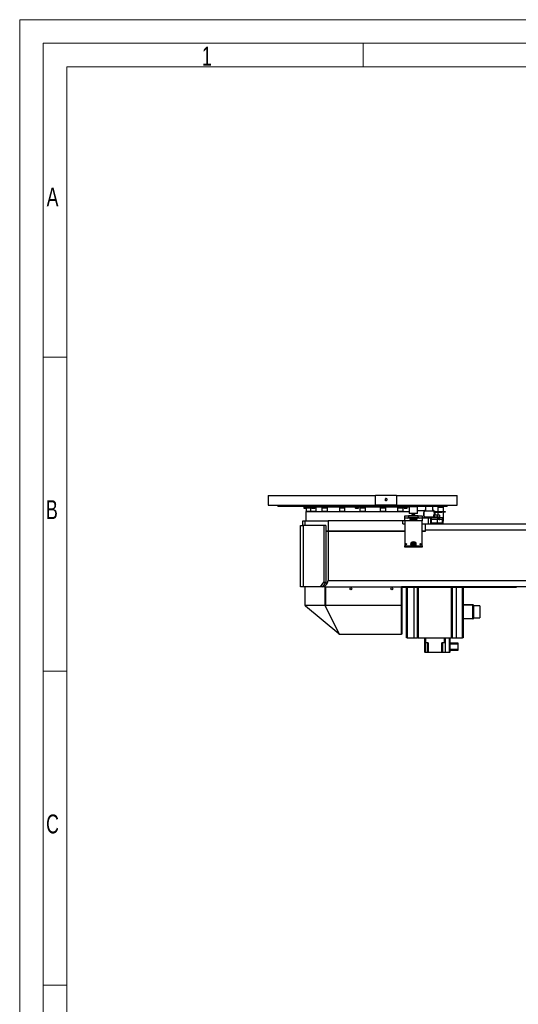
# Model space of a CAD drawing. Header units: millimetres. Extents: x 36 to 588, y 6 to 414.
# Tile 4 of 30: x 36 to 142, y 206 to 414. Entities that reach past the tile are written whole.
import ezdxf

# ---------------------------------------------------------------- set-up
doc = ezdxf.new("R2010")
doc.units = ezdxf.units.MM
doc.styles.add('SLDTEXTSTYLE0', font='TXT', dxfattribs={"width": 0.7})

msp = doc.modelspace()

# ---------------------------------------------------------------- linework, layer by layer
at = {"color": 7, "linetype": 'Continuous', "lineweight": 15}
for p, q in [((36.5, 414.5), (588.5, 414.5)), ((36.5, 5.5), (36.5, 414.5))]:
    msp.add_line(p, q, dxfattribs=at)
at = {"color": 1, "linetype": 'Continuous', "lineweight": 0}
for p, q in [((41.5, 10.5), (41.5, 409.5)), ((41.5, 409.5), (583.5, 409.5)), ((109.25, 409.5), (109.25, 404.5)), ((46.5, 404.5), (578.5, 404.5)), ((46.5, 15.5), (46.5, 404.5)), ((46.48311, 343), (41.5, 343)), ((46.48311, 276.5), (41.5, 276.5)), ((46.48311, 210), (41.5, 210))]:
    msp.add_line(p, q, dxfattribs=at)
at = {"color": 7, "linetype": 'Continuous', "lineweight": 30}
for p, q in [((89.16215, 313.6718), (111.88902, 313.6718)), ((111.88902, 311.6718), (111.88902, 313.6718)), ((116.35413, 313.6718), (111.88902, 313.6718)), ((116.35413, 313.6718), (116.35413, 311.6718)), ((116.35413, 313.6718), (129.16215, 313.6718)), ((89.16215, 311.6718), (111.88902, 311.6718)), ((119.07849, 311.40513), (91.22881, 311.40513)), ((96.6518, 311.29846), (97.3963, 311.29846)), ((96.71847, 311.06513), (96.8824, 311.06513)), ((96.7518, 311.0318), (96.89935, 311.0318)), ((96.8824, 311.06513), (97.22882, 311.06513)), ((96.89935, 311.0318), (97.22882, 311.0318)), ((97.22882, 311.09847), (98.09151, 311.09847)), ((97.30881, 311.17846), (98.17152, 311.17846)), ((97.3963, 311.29846), (97.45181, 311.29846)), ((98.09151, 311.09847), (98.38437, 311.09847)), ((98.17152, 311.17846), (98.38437, 311.17846)), ((98.31771, 311.29846), (99.1177, 311.29846)), ((98.38437, 311.06513), (98.83692, 311.06513)), ((98.41771, 311.0318), (98.825, 311.0318)), ((98.825, 311.0318), (99.0177, 311.0318)), ((98.83692, 311.06513), (99.05103, 311.06513)), ((99.05103, 311.17846), (99.21151, 311.17846)), ((99.05103, 311.09847), (99.29151, 311.09847)), ((99.1177, 311.30513), (99.30744, 311.30513)), ((99.30744, 311.30513), (107.53841, 311.30513)), ((100.54827, 311.09847), (101.74827, 311.09847)), ((100.62827, 311.17846), (101.66827, 311.17846)), ((104.22507, 311.09847), (105.42507, 311.09847)), ((104.30507, 311.17846), (105.34507, 311.17846)), ((107.53841, 311.29846), (107.99377, 311.29846)), ((107.60508, 311.06513), (108.27174, 311.06513)), ((107.63841, 311.0318), (108.23841, 311.0318)), ((107.99377, 311.29846), (108.33841, 311.29846)), ((108.33841, 311.30513), (117.86702, 311.30513)), ((108.56215, 311.09847), (109.76215, 311.09847)), ((108.64215, 311.17846), (109.68215, 311.17846)), ((116.35413, 311.6718), (111.88902, 311.6718)), ((112.89923, 311.09847), (114.09923, 311.09847)), ((112.97922, 311.17846), (114.01923, 311.17846)), ((116.35413, 311.6718), (129.16215, 311.6718)), ((116.57602, 311.09847), (117.77602, 311.09847)), ((116.65603, 311.17846), (117.69603, 311.17846)), ((117.86702, 311.29846), (118.61151, 311.29846)), ((117.93368, 311.06513), (118.09762, 311.06513)), ((117.96702, 311.0318), (118.11455, 311.0318)), ((118.09762, 311.06513), (118.60035, 311.06513)), ((118.11455, 311.0318), (118.56702, 311.0318)), ((118.61151, 311.29846), (118.66702, 311.29846)), ((118.66702, 311.30513), (119.01183, 311.30513)), ((119.01183, 311.33847), (120.81182, 311.33847)), ((127.09548, 311.40513), (120.74894, 311.40513)), ((122.44686, 311.40513), (122.44686, 310.53847)), ((124.04296, 310.53847), (124.04296, 311.40513)), ((125.09548, 311.23847), (125.2494, 311.23847)), ((125.16215, 311.30513), (125.29897, 311.30513)), ((125.2494, 311.23847), (126.29548, 311.23847)), ((125.29897, 311.30513), (126.22881, 311.30513)), ((97.09548, 310.30513), (98.014, 310.30513)), ((97.22882, 310.37847), (98.09151, 310.37847)), ((97.22882, 310.37847), (98.09151, 310.37847)), ((98.014, 310.30513), (119.01183, 310.30513)), ((98.09151, 310.37847), (99.29151, 310.37847)), ((98.09151, 310.37847), (99.29151, 310.37847)), ((100.54827, 310.37847), (101.74827, 310.37847)), ((100.54827, 310.37847), (101.74827, 310.37847)), ((104.22507, 310.37847), (105.42507, 310.37847)), ((104.22507, 310.37847), (105.42507, 310.37847)), ((108.56215, 310.37847), (109.76215, 310.37847)), ((108.56215, 310.37847), (109.76215, 310.37847)), ((112.89923, 310.37847), (114.09923, 310.37847)), ((112.89923, 310.37847), (114.09923, 310.37847)), ((116.57602, 310.37847), (117.77602, 310.37847)), ((116.57602, 310.37847), (117.77602, 310.37847)), ((118.07849, 308.8718), (118.07849, 309.40513)), ((118.07849, 309.40513), (118.87849, 309.40513)), ((118.61182, 308.8718), (118.07849, 308.8718)), ((118.07849, 308.33847), (118.07849, 308.8718)), ((121.21183, 308.8718), (118.61182, 308.8718)), ((118.87849, 309.40513), (118.87849, 309.13847)), ((120.94515, 309.40513), (118.87849, 309.40513)), ((118.87849, 309.13847), (120.94515, 309.13847)), ((119.01183, 309.9718), (119.91182, 309.9718)), ((119.91182, 309.90513), (119.07849, 309.90513)), ((119.18052, 308.8718), (119.18052, 308.60513)), ((119.54617, 308.8718), (119.54617, 308.60513)), ((119.57849, 309.58847), (120.24516, 309.58847)), ((119.60082, 309.6718), (120.22283, 309.6718)), ((119.91182, 309.9718), (120.81182, 309.9718)), ((120.74516, 309.90513), (119.91182, 309.90513)), ((120.27748, 308.8718), (120.27748, 308.60513)), ((120.64313, 308.8718), (120.64313, 308.60513)), ((120.81182, 310.53847), (122.33285, 310.53847)), ((120.94515, 309.13847), (120.94515, 309.40513)), ((120.94515, 309.40513), (121.74516, 309.40513)), ((121.74516, 308.8718), (121.21183, 308.8718)), ((121.74516, 309.40513), (121.74516, 308.8718)), ((121.74516, 308.9718), (122.33285, 308.9718)), ((121.74516, 308.93847), (123.13032, 308.93847)), ((121.74516, 308.8718), (121.74516, 308.33847)), ((122.44686, 310.53847), (122.33285, 310.53847)), ((124.15696, 310.40513), (122.33285, 310.40513)), ((124.1444, 309.10513), (122.33285, 309.10513)), ((122.33285, 308.9718), (122.78888, 308.9718)), ((125.10679, 308.9718), (122.78888, 308.9718)), ((123.13032, 307.70513), (123.13032, 308.93847)), ((123.13032, 308.93847), (123.55756, 308.93847)), ((123.55756, 308.93847), (123.55756, 307.70513)), ((123.72287, 308.93847), (123.55756, 308.93847)), ((123.72287, 308.63847), (123.72287, 308.93847)), ((124.15696, 310.53847), (124.04296, 310.53847)), ((125.47773, 309.10513), (124.1444, 309.10513)), ((124.19619, 309.52119), (124.19619, 309.1318)), ((124.19619, 309.1318), (124.25301, 309.1318)), ((124.25301, 309.5718), (124.61725, 309.5718)), ((124.25301, 309.1318), (124.30981, 309.1318)), ((124.30981, 309.52119), (124.30981, 309.1318)), ((124.30981, 309.1318), (124.61725, 309.1318)), ((124.49548, 309.63847), (124.49548, 310.03847)), ((124.61725, 309.5718), (125.17531, 309.5718)), ((124.61725, 309.1318), (124.92469, 309.1318)), ((124.62882, 310.30513), (125.96215, 310.30513)), ((124.62882, 310.1718), (125.96215, 310.1718)), ((124.92469, 309.52119), (124.92469, 309.1318)), ((124.92469, 309.1318), (125.17531, 309.1318)), ((125.10679, 308.63847), (125.10679, 308.9718)), ((125.10679, 308.9718), (125.36313, 308.9718)), ((125.17531, 309.5718), (125.37719, 309.5718)), ((125.17531, 309.1318), (125.42593, 309.1318)), ((125.36313, 308.9718), (125.36313, 308.63847)), ((126.13838, 308.9718), (125.36313, 308.9718)), ((125.42593, 309.52119), (125.42593, 309.1318)), ((125.96215, 310.1718), (125.96215, 310.30513)), ((125.96215, 310.30513), (126.62882, 310.30513)), ((126.62882, 310.1718), (125.96215, 310.1718)), ((126.13838, 308.63847), (126.13838, 308.9718)), ((126.62882, 310.30513), (126.62882, 310.1718)), ((95.96215, 294.3718), (95.96215, 307.3718)), ((95.96215, 307.3718), (96.54793, 307.3718)), ((96.49548, 307.3718), (96.49548, 308.30513)), ((96.49548, 308.30513), (96.886, 308.30513)), ((96.54793, 307.3718), (96.54793, 294.3718)), ((100.97382, 307.3718), (96.54793, 307.3718)), ((96.886, 308.30513), (101.82882, 308.30513)), ((96.886, 308.30513), (96.886, 307.3718)), ((100.97382, 307.3718), (100.97382, 295.3718)), ((101.35095, 307.3718), (100.97382, 307.3718)), ((101.35095, 307.3718), (101.35095, 295.3718)), ((101.82882, 308.30513), (101.82882, 306.1718)), ((117.70382, 308.30513), (101.82882, 308.30513)), ((117.70382, 307.70513), (117.70382, 308.30513)), ((118.07849, 308.30513), (117.70382, 308.30513)), ((117.70382, 307.70513), (118.07849, 307.70513)), ((121.74516, 308.33847), (118.07849, 308.33847)), ((118.07849, 308.33847), (118.07849, 303.00513)), ((119.54617, 308.60513), (119.18052, 308.60513)), ((120.27748, 308.60513), (119.54617, 308.60513)), ((120.64313, 308.60513), (120.27748, 308.60513)), ((121.74516, 303.00513), (121.74516, 308.33847)), ((121.74516, 307.70513), (122.49548, 307.70513)), ((122.49548, 306.1718), (122.49548, 307.70513)), ((122.49548, 307.70513), (147.7848, 307.70513)), ((123.72503, 308.63847), (123.72287, 308.63847)), ((125.10679, 308.63847), (123.72503, 308.63847)), ((123.72503, 307.70513), (123.72503, 308.63847)), ((124.40063, 307.83847), (123.72503, 307.83847)), ((123.7496, 307.88821), (123.7496, 308.58872)), ((125.5824, 307.83847), (124.40063, 307.83847)), ((125.05168, 307.88821), (125.05168, 308.58872)), ((125.36313, 308.63847), (125.10679, 308.63847)), ((125.36313, 308.63847), (125.52231, 308.63847)), ((125.5824, 308.63847), (125.52389, 308.63847)), ((126.01106, 308.63847), (125.5824, 308.63847)), ((126.01106, 307.83847), (125.5824, 307.83847)), ((126.01106, 308.63847), (126.13838, 308.63847)), ((126.11314, 307.88821), (126.11314, 308.58872)), ((126.11314, 308.30513), (126.29548, 308.30513)), ((126.11314, 308.23847), (126.22881, 308.23847)), ((101.82882, 306.1718), (101.35095, 306.1718)), ((101.35095, 306.1718), (101.82882, 306.1718)), ((118.07849, 306.1718), (101.82882, 306.1718)), ((101.82882, 306.1718), (101.82882, 295.70513)), ((101.82882, 306.1718), (118.07849, 306.1718)), ((122.49548, 306.1718), (121.74516, 306.1718)), ((121.74516, 306.1718), (122.49548, 306.1718)), ((122.49548, 306.1718), (122.49548, 306.3718)), ((148.14206, 306.3718), (122.49548, 306.3718)), ((118.07849, 302.73847), (118.07849, 303.00513)), ((118.07849, 303.00513), (119.55906, 303.00513)), ((121.74516, 302.73847), (118.07849, 302.73847)), ((119.68088, 303.40513), (119.6832, 303.40913)), ((119.6832, 303.40114), (119.68088, 303.40513)), ((119.79405, 303.60113), (119.79636, 303.60513)), ((119.79636, 303.20513), (119.79405, 303.20913)), ((119.79636, 303.60513), (119.80097, 303.60513)), ((119.80097, 303.20513), (119.79636, 303.20513)), ((120.02268, 303.60513), (120.0273, 303.60513)), ((120.0273, 303.20513), (120.02268, 303.20513)), ((120.0273, 303.60513), (120.0296, 303.60113)), ((120.0296, 303.20913), (120.0273, 303.20513)), ((120.14046, 303.40913), (120.14276, 303.40513)), ((120.14276, 303.40513), (120.14046, 303.40114)), ((120.26459, 303.00513), (121.74516, 303.00513)), ((121.74516, 303.00513), (121.74516, 302.73847)), ((96.54793, 294.3718), (95.96215, 294.3718)), ((100.26671, 294.3718), (96.54793, 294.3718)), ((96.96215, 290.3718), (96.96215, 294.3718)), ((96.99339, 290.3718), (96.99339, 294.3718)), ((100.26671, 294.3718), (100.97382, 295.3718)), ((100.64384, 294.3718), (100.26671, 294.3718)), ((101.35095, 295.3718), (100.64384, 294.3718)), ((101.12881, 294.3718), (100.64384, 294.3718)), ((100.97382, 295.3718), (101.35095, 295.3718)), ((101.12881, 294.3718), (101.19757, 294.3718)), ((101.19757, 290.3718), (101.19757, 294.3718)), ((101.19757, 294.3718), (101.26633, 294.3718)), ((101.273, 294.3718), (101.26633, 294.3718)), ((101.26829, 294.3718), (101.26829, 290.41843)), ((101.273, 294.3718), (117.36245, 294.3718)), ((101.273, 290.3718), (101.273, 294.3718)), ((101.82882, 295.70513), (178.86215, 295.70513)), ((117.36245, 290.3718), (117.36245, 294.3718)), ((178.86215, 294.3718), (117.36245, 294.3718)), ((117.68772, 294.23847), (117.36245, 294.23847)), ((117.46245, 294.20513), (117.36245, 294.20513)), ((117.36245, 294.20513), (117.36245, 290.3718)), ((117.46245, 294.20513), (117.46245, 290.3718)), ((117.68772, 294.3718), (117.68772, 294.23847)), ((135.02105, 294.3718), (117.68772, 294.3718)), ((135.02105, 294.23847), (117.68772, 294.23847)), ((118.48772, 283.53847), (118.48772, 294.23847)), ((118.62105, 294.23847), (118.62105, 283.53847)), ((119.99377, 294.23847), (119.99377, 283.53847)), ((120.82105, 283.53847), (120.82105, 294.23847)), ((120.95438, 294.23847), (120.95438, 283.53847)), ((128.02105, 283.53847), (128.02105, 294.23847)), ((128.15438, 294.23847), (128.15438, 283.53847)), ((128.98166, 294.23847), (128.98166, 283.53847)), ((130.35438, 283.53847), (130.35438, 294.23847)), ((130.48772, 294.23847), (130.48772, 283.53847)), ((135.02105, 294.23847), (135.02105, 294.3718)), ((141.68772, 294.23847), (135.02105, 294.23847)), ((141.68772, 294.3718), (141.68772, 294.23847)), ((96.96215, 290.3718), (97.06881, 290.2823)), ((101.19757, 290.3718), (96.99339, 290.3718)), ((97.06881, 290.2823), (96.99339, 290.3718)), ((104.0926, 284.38864), (97.06881, 290.2823)), ((101.19757, 290.3718), (101.273, 290.2823)), ((101.26829, 290.41843), (101.273, 290.41284)), ((117.36245, 290.3718), (101.273, 290.3718)), ((101.273, 290.2823), (101.273, 290.3718)), ((104.18234, 284.38864), (101.273, 290.2823)), ((117.46245, 290.3718), (117.36245, 290.3718)), ((117.36245, 290.3718), (117.36245, 284.30513)), ((117.36245, 284.33281), (117.36245, 290.3718)), ((117.46245, 290.3718), (117.46245, 284.30513)), ((130.48772, 290.60513), (132.48772, 290.60513)), ((132.48772, 290.4718), (130.48772, 290.4718)), ((132.48772, 290.60513), (132.48772, 290.4718)), ((132.48772, 287.6718), (132.48772, 290.4718)), ((132.62105, 290.4718), (132.48772, 290.4718)), ((132.62105, 290.4718), (132.62105, 287.6718)), ((134.02105, 290.3418), (134.02105, 289.0718)), ((134.02105, 289.0718), (134.02105, 287.8018)), ((130.48772, 287.6718), (132.48772, 287.6718)), ((132.48772, 287.53847), (130.48772, 287.53847)), ((132.48772, 287.53847), (132.48772, 287.6718)), ((132.62105, 287.6718), (132.48772, 287.6718)), ((104.19212, 284.30513), (104.28237, 284.30513)), ((104.28237, 284.30513), (104.28237, 284.34127)), ((104.28237, 284.30513), (117.36245, 284.30513)), ((104.28652, 284.33281), (117.36245, 284.33281)), ((117.46245, 284.30513), (117.36245, 284.30513)), ((118.62105, 283.53847), (118.48772, 283.53847)), ((118.62105, 283.53847), (119.99377, 283.53847)), ((119.99377, 283.53847), (120.82105, 283.53847)), ((120.95438, 283.53847), (120.82105, 283.53847)), ((120.95438, 283.53847), (128.02105, 283.53847)), ((122.32105, 282.4718), (122.32105, 283.53847)), ((122.45438, 282.4718), (122.32105, 282.4718)), ((122.32105, 280.53847), (122.32105, 282.4718)), ((122.43679, 282.4718), (122.43679, 280.53847)), ((122.45438, 283.53847), (122.45438, 282.4718)), ((123.02723, 282.4718), (122.45438, 282.4718)), ((122.89507, 280.53847), (122.89507, 282.4718)), ((123.02723, 282.4718), (123.02723, 280.53847)), ((126.52105, 282.4718), (125.9482, 282.4718)), ((125.9482, 280.53847), (125.9482, 282.4718)), ((126.08037, 282.4718), (126.08037, 280.53847)), ((126.52105, 282.4718), (126.52105, 283.53847)), ((126.65438, 282.4718), (126.52105, 282.4718)), ((126.65438, 283.53847), (126.65438, 282.4718)), ((126.65438, 282.4718), (126.65438, 280.53847)), ((127.58772, 280.53847), (127.58772, 283.53847)), ((127.65439, 283.53847), (127.65439, 280.53847)), ((127.65439, 282.50513), (129.32105, 282.50513)), ((129.32105, 282.1718), (127.65439, 282.1718)), ((128.15438, 283.53847), (128.02105, 283.53847)), ((128.15438, 283.53847), (128.98166, 283.53847)), ((128.98166, 283.53847), (130.35438, 283.53847)), ((129.32105, 282.50513), (129.32105, 282.1718)), ((129.32105, 282.1718), (129.32105, 281.1718)), ((130.48772, 283.53847), (130.35438, 283.53847)), ((122.32105, 280.53847), (122.43679, 280.53847)), ((122.44559, 280.4718), (122.38772, 280.4718)), ((122.43679, 280.53847), (122.89507, 280.53847)), ((122.96115, 280.4718), (122.44559, 280.4718)), ((122.89507, 280.53847), (123.02723, 280.53847)), ((123.02723, 280.4718), (122.96115, 280.4718)), ((123.02723, 280.53847), (125.9482, 280.53847)), ((123.02723, 280.53847), (123.02723, 280.4718)), ((125.9482, 280.4718), (123.02723, 280.4718)), ((125.9482, 280.53847), (125.9482, 280.4718)), ((125.9482, 280.53847), (126.08037, 280.53847)), ((126.01428, 280.4718), (125.9482, 280.4718)), ((126.65714, 280.4718), (126.01428, 280.4718)), ((126.08037, 280.53847), (126.65438, 280.53847)), ((126.65438, 280.53847), (127.58772, 280.53847)), ((127.58772, 280.4718), (126.65714, 280.4718)), ((127.58772, 280.53847), (127.58772, 280.4718)), ((127.65439, 280.53847), (127.58772, 280.53847)), ((127.65439, 281.1718), (129.32105, 281.1718)), ((129.32105, 280.83847), (127.65439, 280.83847)), ((129.32105, 281.1718), (129.32105, 280.83847))]:
    msp.add_line(p, q, dxfattribs=at)
at = {"color": 7, "linetype": 'Continuous', "lineweight": 30, "flags": 128}
for points in [[(114.34106, 312.83847), (114.32917, 312.91207), (114.29479, 312.97769), (114.24163, 313.02822), (114.17546, 313.0582), (114.10345, 313.06436), (114.03341, 313.04604), (113.97292, 313.00523), (113.92854, 312.94635), (113.90508, 312.87577), (113.90508, 312.80116), (113.92854, 312.73059), (113.97292, 312.6717), (114.03341, 312.63089), (114.10345, 312.61257), (114.17546, 312.61874), (114.24163, 312.64871), (114.29479, 312.69925), (114.32917, 312.76487), (114.34106, 312.83847)], [(122.33285, 310.53847), (122.28633, 310.52656), (122.24122, 310.49123), (122.19889, 310.43352), (122.16064, 310.3552), (122.12762, 310.25865), (122.10083, 310.1468), (122.08109, 310.02305), (122.06901, 309.89116), (122.06494, 309.75513), (122.06901, 309.61911), (122.08109, 309.48722), (122.10083, 309.36347), (122.12762, 309.25162), (122.16064, 309.15507), (122.19889, 309.07675), (122.24122, 309.01904), (122.28633, 308.9837), (122.33285, 308.9718)], [(122.33285, 310.40513), (122.28949, 310.39264), (122.24778, 310.35565), (122.20935, 310.29559), (122.17566, 310.21475), (122.14801, 310.11625), (122.12746, 310.00388), (122.11481, 309.88194), (122.11054, 309.75513), (122.11481, 309.62832), (122.12746, 309.50639), (122.14801, 309.39401), (122.17566, 309.29551), (122.20935, 309.21468), (122.24778, 309.15461), (122.28949, 309.11762), (122.33285, 309.10513)], [(124.41744, 309.5718), (124.4208, 309.61911), (124.42487, 309.75513), (124.4208, 309.89116), (124.40872, 310.02305), (124.38898, 310.1468), (124.36219, 310.25865), (124.32917, 310.3552), (124.29092, 310.43352), (124.2486, 310.49123), (124.20349, 310.52656), (124.15696, 310.53847)], [(124.37025, 309.5718), (124.375, 309.62832), (124.37927, 309.75513), (124.375, 309.88194), (124.36235, 310.00388), (124.34181, 310.11625), (124.31416, 310.21475), (124.28047, 310.29559), (124.24204, 310.35565), (124.20033, 310.39264), (124.15696, 310.40513)], [(124.15696, 309.10513), (124.20033, 309.11762), (124.21998, 309.1318)], [(124.48701, 309.5718), (124.49036, 309.58644), (124.49548, 309.63847)], [(104.19212, 284.30513), (104.17369, 284.3206), (104.15589, 284.33554), (104.13932, 284.34944), (104.12457, 284.36181), (104.11214, 284.37225), (104.10244, 284.38038), (104.09582, 284.38594), (104.09251, 284.38872), (104.0926, 284.38864)]]:
    msp.add_lwpolyline(points, dxfattribs=at)
at = {"color": 7, "linetype": 'Continuous', "lineweight": 30}
for centre, radius in [((118.37849, 303.40513), 0.12333), ((119.91183, 303.40513), 0.53333), ((119.91183, 303.40513), 0.43333), ((119.91183, 303.40513), 0.38), ((121.44516, 303.40513), 0.12333), ((106.69578, 293.90513), 0.2), ((115.36245, 293.90513), 0.2)]:
    msp.add_circle(centre, radius, dxfattribs=at)
for centre, radius, start, end in [((113.80758, 312.83932), 0.22976, 359.7872621, 45.1191697), ((96.75181, 311.06513), 0.03333, 180, 270), ((97.30881, 311.09847), 0.08, 90, 180), ((98.17151, 311.09847), 0.08, 90, 180), ((98.4177, 311.06513), 0.03333, 180, 270), ((99.0177, 311.06513), 0.03333, 270, 0), ((99.21151, 311.09847), 0.08, 0, 90), ((100.62827, 311.09847), 0.08, 90, 180), ((101.66827, 311.09847), 0.08, 360, 90), ((104.30507, 311.09847), 0.08, 90, 180), ((105.34507, 311.09847), 0.08, 0, 90), ((107.63841, 311.06513), 0.03333, 180, 270), ((108.23841, 311.06513), 0.03333, 270, 0), ((108.64215, 311.09847), 0.08, 90, 180), ((109.68215, 311.09847), 0.08, 0, 90), ((112.97923, 311.09847), 0.08, 90, 180), ((113.80758, 312.83761), 0.22976, 314.8808303, 0.2127379), ((114.01923, 311.09847), 0.08, 0, 90), ((116.65602, 311.09847), 0.08, 90, 180), ((117.69602, 311.09847), 0.08, 0, 90), ((117.96702, 311.06513), 0.03333, 180, 270), ((118.56702, 311.06513), 0.03333, 270, 0), ((118.61183, 309.13847), 0.26667, 270, 0), ((119.07849, 309.9718), 0.06667, 180, 270), ((122.14413, 309.75509), 2.27181, 176.2130085, 182.1010536), ((120.74516, 309.9718), 0.06667, 270, 0), ((121.21183, 309.13847), 0.26667, 180, 270), ((120.4726, 309.75513), 1.71501, 347.7563692, 12.2436308), ((124.62881, 310.03847), 0.26667, 90, 154.6522517), ((124.62881, 310.03847), 0.13333, 90, 180), ((119.91183, 303.40513), 0.22867, 121.0018746, 178.9981254), ((119.91183, 303.40513), 0.22867, 181.0018746, 238.9981254), ((119.91183, 303.40513), 0.2, 150, 210), ((119.91183, 303.40513), 0.2, 90, 150), ((119.91183, 303.40513), 0.2, 210, 270), ((119.91183, 303.40513), 0.22867, 61.0018746, 118.9981254), ((119.91183, 303.40513), 0.22867, 241.0018746, 298.9981254), ((119.91183, 303.40513), 0.2, 30, 90), ((119.91183, 303.40513), 0.2, 270, 330), ((119.91183, 303.40513), 0.22867, 1.0018746, 58.9981254), ((119.91183, 303.40513), 0.22867, 301.0018746, 358.9981254), ((119.91183, 303.40513), 0.2, 330, 30), ((100.49548, 295.70513), 1.33333, 276.6640336, 0), ((132.48772, 290.4718), 0.13333, 0, 90), ((132.48772, 287.6718), 0.13333, 270, 0), ((122.38772, 280.53847), 0.06667, 180, 270), ((122.56959, 280.52208), 0.1338, 172.9643288, 202.070804), ((122.96144, 280.53817), 0.06637, 179.7470357, 269.7478794), ((126.01399, 280.53818), 0.06638, 270.2491214, 0.2490735), ((127.58772, 280.53847), 0.06667, 270, 0)]:
    msp.add_arc(centre, radius, start, end, dxfattribs=at)
for centre, major_axis, ratio, start_param, end_param in [((104.19212, 284.32379), (0.09533, -0.07448), 0.405407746, 1.975442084, 3.350411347), ((104.19212, 284.30513), (0.1, 0), 0.839099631, 0.336183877, 1.668709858)]:
    msp.add_ellipse(centre, major_axis=major_axis, ratio=ratio, start_param=start_param, end_param=end_param, dxfattribs=at)
for points in [[(89.16215, 313.6718), (89.16215, 311.6718)], [(129.16215, 311.6718), (129.16215, 313.6718)], [(91.22881, 311.6718), (91.22881, 311.40513)], [(96.6518, 311.40513), (96.6518, 311.29846)], [(96.71847, 311.29846), (96.71847, 311.06513)], [(97.22882, 311.09847), (97.22882, 310.37847)], [(97.38514, 311.17846), (97.38514, 311.29846)], [(97.45181, 311.29846), (97.45181, 311.40513)], [(98.09151, 311.09847), (98.09151, 310.37847)], [(98.31771, 311.40513), (98.31771, 311.29846)], [(98.38437, 311.29846), (98.38437, 311.06513)], [(99.05103, 311.06513), (99.05103, 311.29846)], [(99.1177, 311.29846), (99.1177, 311.40513)], [(99.29151, 310.37847), (99.29151, 311.09847)], [(99.65728, 311.40513), (99.65728, 311.30513)], [(100.45728, 311.30513), (100.45728, 311.40513)], [(100.49548, 311.40513), (100.49548, 311.30513)], [(100.54827, 311.09847), (100.54827, 310.37847)], [(101.74827, 310.37847), (101.74827, 311.09847)], [(104.22507, 311.09847), (104.22507, 310.37847)], [(105.42507, 310.37847), (105.42507, 311.09847)], [(107.53841, 311.40513), (107.53841, 311.29846)], [(107.60508, 311.29846), (107.60508, 311.06513)], [(108.27174, 311.06513), (108.27174, 311.29846)], [(108.33841, 311.29846), (108.33841, 311.40513)], [(108.56215, 311.09847), (108.56215, 310.37847)], [(109.76215, 310.37847), (109.76215, 311.09847)], [(112.89923, 311.09847), (112.89923, 310.37847)], [(114.09923, 310.37847), (114.09923, 311.09847)], [(116.57602, 311.09847), (116.57602, 310.37847)], [(117.77602, 310.37847), (117.77602, 311.09847)], [(117.82882, 311.30513), (117.82882, 311.40513)], [(117.86702, 311.40513), (117.86702, 311.29846)], [(117.93368, 311.29846), (117.93368, 311.06513)], [(118.60035, 311.06513), (118.60035, 311.29846)], [(118.66702, 311.29846), (118.66702, 311.40513)], [(119.01183, 311.33847), (119.01183, 309.9718)], [(119.07849, 311.6718), (119.07849, 311.33847)], [(120.74516, 311.33847), (120.74516, 311.6718)], [(120.81182, 309.9718), (120.81182, 311.33847)], [(125.16215, 311.30513), (125.09548, 311.23847)], [(125.09548, 311.23847), (125.09548, 310.30513)], [(126.29548, 311.23847), (126.22881, 311.30513)], [(126.29548, 310.30513), (126.29548, 311.23847)], [(127.09548, 311.40513), (127.09548, 311.6718)], [(97.09548, 310.30513), (97.09548, 308.30513)], [(97.22882, 310.37847), (97.22882, 310.30513)], [(98.09151, 310.37847), (98.09151, 310.30513)], [(99.29151, 310.30513), (99.29151, 310.37847)], [(100.54827, 310.37847), (100.54827, 310.30513)], [(101.74827, 310.30513), (101.74827, 310.37847)], [(104.22507, 310.37847), (104.22507, 310.30513)], [(105.42507, 310.30513), (105.42507, 310.37847)], [(108.56215, 310.37847), (108.56215, 310.30513)], [(109.76215, 310.30513), (109.76215, 310.37847)], [(112.89923, 310.37847), (112.89923, 310.30513)], [(114.09923, 310.30513), (114.09923, 310.37847)], [(116.57602, 310.37847), (116.57602, 310.30513)], [(117.77602, 310.30513), (117.77602, 310.37847)], [(119.60082, 309.6718), (119.57849, 309.58847)], [(119.57849, 309.58847), (119.57849, 309.40513)], [(120.24516, 309.58847), (120.22283, 309.6718)], [(120.24516, 309.40513), (120.24516, 309.58847)], [(124.1444, 309.10513), (124.1444, 308.9718)], [(124.2444, 309.1318), (124.2444, 309.10513)], [(125.09548, 310.1718), (125.09548, 309.5718)], [(125.37773, 309.10513), (125.37773, 309.1318)], [(125.47773, 308.9718), (125.47773, 309.10513)], [(126.29548, 308.30513), (126.29548, 310.1718)], [(123.7496, 308.58872), (123.72503, 308.6037)], [(123.72503, 307.87325), (123.7496, 307.88821)], [(125.97773, 307.70513), (125.97773, 307.83847)], [(126.03034, 308.6333), (126.01106, 308.63847)], [(126.01106, 307.83847), (126.03035, 307.84364)], [(126.22881, 308.23847), (126.29548, 308.30513)], [(126.22881, 307.70513), (126.22881, 308.23847)], [(134.02105, 290.3418), (132.62105, 290.3418)], [(132.62105, 287.8018), (134.02105, 287.8018)]]:
    msp.add_open_spline(points, degree=1, dxfattribs=at)
for points, knots in [([(124.25301, 309.5718), (124.25166, 309.57174), (124.24147, 309.57128), (124.22223, 309.56023), (124.20492, 309.53428), (124.19619, 309.52119)], [0, 0, 0, 0, 0.070085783, 0.530782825, 1, 1, 1, 1]), ([(124.30981, 309.52119), (124.30059, 309.53533), (124.28197, 309.56389), (124.26272, 309.56915), (124.25301, 309.5718)], [0, 0, 0, 0, 0.495459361, 1, 1, 1, 1]), ([(124.61725, 309.5718), (124.59243, 309.57121), (124.4884, 309.56873), (124.38701, 309.54174), (124.30981, 309.52119)], [0, 0, 0, 0, 0.238563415, 1, 1, 1, 1]), ([(124.92469, 309.52119), (124.90271, 309.52773), (124.80258, 309.55755), (124.69849, 309.56556), (124.61725, 309.5718)], [0, 0, 0, 0, 0.219524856, 1, 1, 1, 1]), ([(125.17531, 309.5718), (125.16937, 309.57174), (125.12438, 309.57128), (125.03956, 309.56023), (124.96321, 309.53428), (124.92469, 309.52119)], [0, 0, 0, 0, 0.07009682, 0.530794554, 1, 1, 1, 1]), ([(125.42593, 309.52119), (125.38523, 309.53533), (125.30308, 309.56389), (125.21816, 309.56915), (125.17531, 309.5718)], [0, 0, 0, 0, 0.495461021, 1, 1, 1, 1]), ([(125.36912, 309.5718), (125.37047, 309.57174), (125.38066, 309.57128), (125.39989, 309.56023), (125.4172, 309.53428), (125.42593, 309.52119)], [0, 0, 0, 0, 0.070086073, 0.530780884, 1, 1, 1, 1]), ([(124.40063, 308.63847), (124.292, 308.63603), (124.0742, 308.63113), (123.85798, 308.60288), (123.7496, 308.58872)], [0, 0, 0, 0, 0.498785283, 1, 1, 1, 1]), ([(123.7496, 307.88821), (123.85749, 307.8741), (124.07371, 307.84584), (124.29151, 307.84093), (124.40063, 307.83847)], [0, 0, 0, 0, 0.498970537, 1, 1, 1, 1]), ([(125.05168, 308.58872), (124.94379, 308.60283), (124.72756, 308.63109), (124.50976, 308.63601), (124.40063, 308.63847)], [0, 0, 0, 0, 0.498964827, 1, 1, 1, 1]), ([(124.40063, 307.83847), (124.50927, 307.84091), (124.72707, 307.84579), (124.9433, 307.87405), (125.05168, 307.88821)], [0, 0, 0, 0, 0.498791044, 1, 1, 1, 1]), ([(125.5824, 308.63847), (125.49384, 308.63603), (125.31629, 308.63113), (125.14003, 308.60288), (125.05168, 308.58872)], [0, 0, 0, 0, 0.498786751, 1, 1, 1, 1]), ([(125.05168, 307.88821), (125.13963, 307.8741), (125.3159, 307.84584), (125.49345, 307.84093), (125.5824, 307.83847)], [0, 0, 0, 0, 0.498969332, 1, 1, 1, 1]), ([(126.11314, 308.58872), (126.07354, 308.59541), (125.89753, 308.62515), (125.71999, 308.63265), (125.5824, 308.63847)], [0, 0, 0, 0, 0.224999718, 1, 1, 1, 1]), ([(125.5824, 307.83847), (125.71999, 307.84428), (125.89753, 307.85178), (126.07354, 307.88152), (126.11314, 307.88821)], [0, 0, 0, 0, 0.775000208, 1, 1, 1, 1]), ([(126.02958, 308.63045), (126.03739, 308.62916), (126.06536, 308.62457), (126.09312, 308.60374), (126.11314, 308.58872)], [0, 0, 0, 0, 0.279141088, 1, 1, 1, 1]), ([(126.11314, 307.88821), (126.09321, 307.87325), (126.06545, 307.85242), (126.03748, 307.84782), (126.02958, 307.84652)], [0, 0, 0, 0, 0.717630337, 1, 1, 1, 1]), ([(119.6832, 303.40913), (119.69915, 303.43677), (119.72689, 303.48481), (119.76622, 303.55294), (119.78585, 303.58693), (119.79405, 303.60113)], [0, 0, 0, 0, 0.440673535, 0.766222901, 1, 1, 1, 1]), ([(119.79405, 303.20913), (119.77809, 303.23676), (119.75036, 303.28481), (119.71102, 303.35294), (119.6914, 303.38693), (119.6832, 303.40114)], [0, 0, 0, 0, 0.440677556, 0.766224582, 1, 1, 1, 1]), ([(119.80097, 303.60513), (119.81284, 303.60513), (119.84894, 303.60513), (119.91697, 303.60513), (119.98058, 303.60513), (120.01425, 303.60513), (120.02268, 303.60513)], [0, 0, 0, 0, 0.169832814, 0.516445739, 0.878963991, 1, 1, 1, 1]), ([(120.02268, 303.20513), (120.01425, 303.20513), (119.98058, 303.20513), (119.91697, 303.20513), (119.84894, 303.20513), (119.81284, 303.20513), (119.80097, 303.20513)], [0, 0, 0, 0, 0.121036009, 0.483554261, 0.830167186, 1, 1, 1, 1]), ([(120.0296, 303.60113), (120.04556, 303.5735), (120.0733, 303.52545), (120.11263, 303.45732), (120.13226, 303.42334), (120.14046, 303.40913)], [0, 0, 0, 0, 0.4406664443, 0.7662105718, 1, 1, 1, 1]), ([(120.14046, 303.40114), (120.1245, 303.3735), (120.09676, 303.32545), (120.05743, 303.25732), (120.0378, 303.22334), (120.0296, 303.20913)], [0, 0, 0, 0, 0.44068684, 0.766228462, 1, 1, 1, 1]), ([(126.65438, 280.53847), (126.65442, 280.53097), (126.65449, 280.51599), (126.65496, 280.49605), (126.65568, 280.48088), (126.6564, 280.47338), (126.65694, 280.47184), (126.65712, 280.4718), (126.65714, 280.4718)], [0, 0, 0, 0, 0.214447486, 0.428880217, 0.643413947, 0.858125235, 0.985724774, 1, 1, 1, 1])]:
    msp.add_open_spline(points, degree=3, knots=knots, dxfattribs=at)

# ---------------------------------------------------------------- texts
at = {"color": 1, "linetype": 'Continuous', "lineweight": 0, "char_height": 4, "attachment_point": 1, "style": 'SLDTEXTSTYLE0'}
for s, insert in [('1', (75.10678, 408.7805)), ('A', (42.21391, 378.93832)), ('B', (42.07861, 312.69397)), ('C', (42.10314, 246.12176))]:
    msp.add_mtext(s, dxfattribs=dict(at, insert=insert))

doc.saveas('drawing.dxf')
